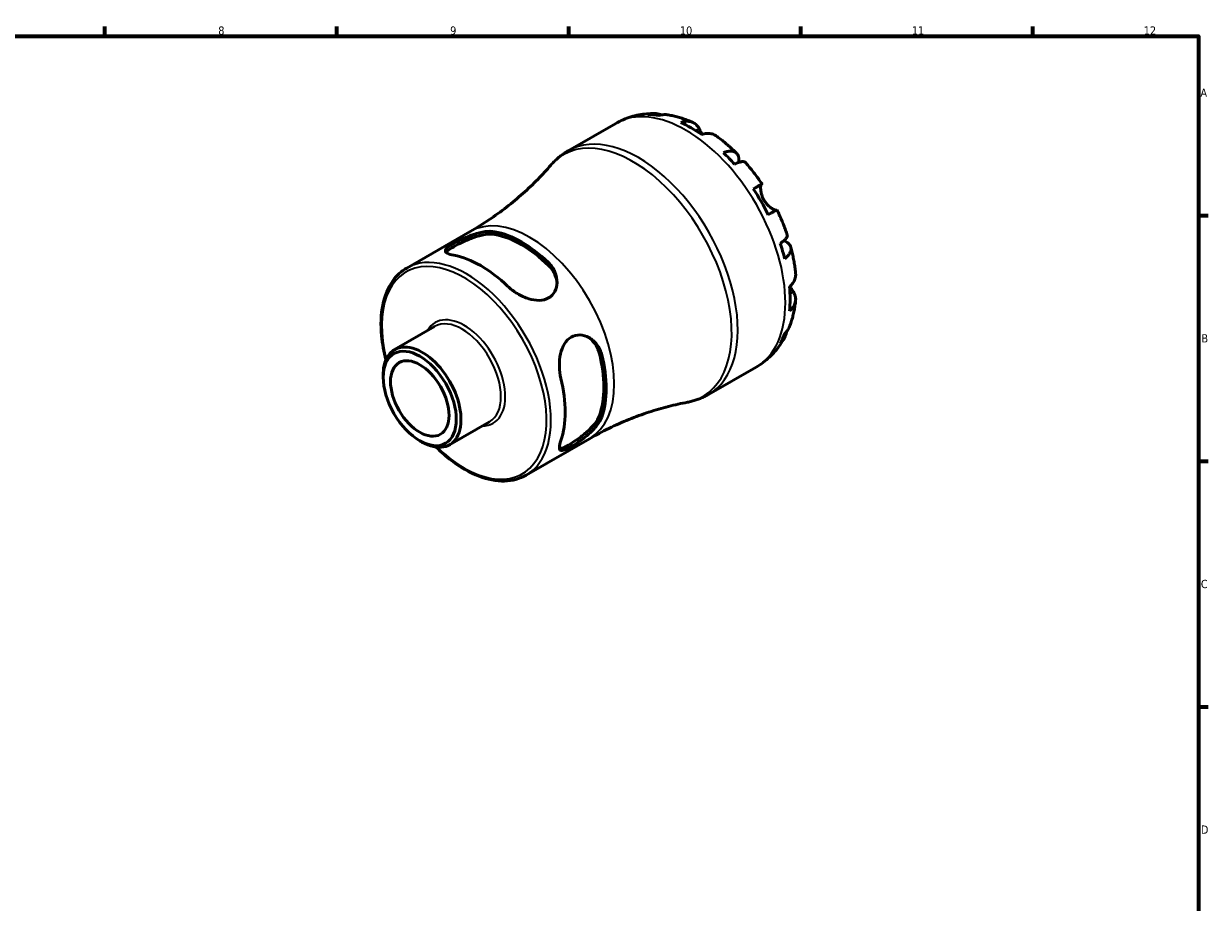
# Model space of a CAD drawing. Header units: millimetres. Extents: x 0 to 905, y 0 to 594.
# Tile 5 of 5: x 466 to 824, y 312 to 578. Entities that reach past the tile are written whole.
import ezdxf

# ---------------------------------------------------------------- set-up
doc = ezdxf.new("R2010")
doc.units = ezdxf.units.MM
for name, color, linetype, lineweight in [('Border (ISO)', 7, 'Continuous', 70), ('Visible (ISO)', 7, 'Continuous', 50), ('Visible Narrow (ISO)', 7, 'Continuous', 35)]:
    doc.layers.add(name, color=color, linetype=linetype, lineweight=lineweight)
doc.styles.add('Note Text (ISO)', font='tahoma.ttf')

# ---------------------------------------------------------------- blocks, each defined once
blk = doc.blocks.new('Borders Default Border')
at = {"layer": 'Border (ISO)'}
for p, q in [((490.58, 574), (490.58, 576.9)), ((560.67, 574), (560.67, 576.9)), ((630.75, 574), (630.75, 576.9)), ((700.83, 574), (700.83, 576.9)), ((770.92, 574), (770.92, 576.9)), ((821, 519.75), (823.9, 519.75)), ((821, 445.5), (823.9, 445.5)), ((821, 371.25), (823.9, 371.25))]:
    blk.add_line(p, q, dxfattribs=at)
at = {"layer": 'Border (ISO)', "flags": 128}
blk.add_lwpolyline([(20, 20), (20, 574), (821, 574), (821, 20), (20, 20)], dxfattribs=at)
at = {"layer": 'Border (ISO)', "color": 232, "true_color": 0xca0064, "char_height": 2.5, "attachment_point": 7, "style": 'Note Text (ISO)'}
for s, insert in [('8', (524.81, 574.34)), ('9', (594.88, 574.35)), ('10', (664.29, 574.35)), ('11', (734.37, 574.4)), ('12', (804.46, 574.4)), ('A', (821.59, 555.62)), ('B', (821.89, 481.37)), ('C', (821.73, 407.08)), ('D', (821.73, 332.88))]:
    blk.add_mtext(s, dxfattribs=dict(at, insert=insert))

msp = doc.modelspace()

# ---------------------------------------------------------------- linework, layer by layer
at = {"layer": 'Visible (ISO)'}
for p, q in [((630.55, 539.32), (644.924, 547.598)), ((581.761, 503.868), (600.906, 514.893)), ((578.109, 479.262), (590.184, 486.216)), ((672.968, 465.661), (687.342, 473.938)), ((574.649, 470.813), (574.649, 471.625)), ((594.701, 450.449), (606.777, 457.403)), ((585.657, 451.698), (586.359, 451.29)), ((617.816, 441.257), (636.961, 452.282))]:
    msp.add_line(p, q, dxfattribs=at)
for centre, major_axis, start_param, end_param in [((667.724, 511.684), (-21.095, 36.633), 5.8322823, 5.9525576), ((667.724, 511.684), (-21.095, 36.633), 5.3930671, 5.6063746), ((667.724, 511.684), (-21.095, 36.633), 5.0468841, 5.1671594), ((667.724, 511.684), (-21.095, 36.633), 4.6076689, 4.8209764), ((616.494, 482.183), (18.028, -31.305), 2.0341513, 2.6821051), ((616.494, 482.183), (17.529, -30.439), 2.0245753, 2.6916811), ((667.724, 511.684), (-21.095, 36.633), 4.2614859, 4.3817613), ((604.12, 475.057), (-18.028, 31.305), 5.1757439, 5.8236978), ((667.724, 511.684), (-21.095, 36.633), 3.8222708, 4.0355783), ((667.724, 511.684), (21.095, -36.633), 0.3344951, 0.4547705), ((586.405, 464.855), (8.296, -14.407), 5.4958534, 10.2121098), ((616.494, 482.183), (17.529, -30.439), 0.453779, 1.1208847), ((616.494, 482.183), (18.028, -31.305), 0.4633549, 1.1113088), ((604.12, 475.057), (-18.028, 31.305), 3.6049476, 4.2529014)]:
    msp.add_ellipse(centre, major_axis=major_axis, ratio=0.5780931, start_param=start_param, end_param=end_param, dxfattribs=at)
for major_axis in [(7.798, -13.542), (6.238, -10.832)]:
    msp.add_ellipse((585.699, 464.449), major_axis=major_axis, ratio=0.5780931, dxfattribs=at)
for points, knots in [([(644.924, 547.598), (645.644, 548.012), (646.388, 548.385), (647.91, 549.043), (648.688, 549.328), (650.263, 549.807), (651.061, 550.002), (652.663, 550.304), (653.467, 550.411), (655.073, 550.544), (655.874, 550.569), (656.67, 550.557)], [5.49972085, 5.49972085, 5.49972085, 5.49972085, 5.56615501, 5.56615501, 5.63258916, 5.63258916, 5.69902332, 5.69902332, 5.76545747, 5.76545747, 5.83189163, 5.83189163, 5.83189163, 5.83189163]), ([(654.646, 550.292), (655.209, 550.451), (655.787, 550.535), (656.87, 550.572), (657.474, 550.524), (658.341, 550.338), (658.611, 550.264), (658.874, 550.176)], [0.21343366, 0.21343366, 0.21343366, 0.21343366, 0.41600999, 0.41600999, 0.62434849, 0.62434849, 0.71922, 0.71922, 0.71922, 0.71922]), ([(660.778, 550.166), (660.356, 550.238), (659.928, 550.262), (659.039, 550.22), (658.501, 550.132), (657.965, 549.97)], [6.10244735, 6.10244735, 6.10244735, 6.10244735, 6.26990562, 6.26990562, 6.47248196, 6.47248196, 6.47248196, 6.47248196]), ([(660.778, 550.166), (661.293, 550.077), (661.804, 549.974), (662.818, 549.741), (663.321, 549.612), (664.318, 549.327), (664.813, 549.173), (665.793, 548.841), (666.279, 548.663), (667.243, 548.286), (667.721, 548.086), (668.194, 547.876)], [5.94784428, 5.94784428, 5.94784428, 5.94784428, 5.99219972, 5.99219972, 6.03655517, 6.03655517, 6.08091061, 6.08091061, 6.12526605, 6.12526605, 6.16962149, 6.16962149, 6.16962149, 6.16962149]), ([(664.542, 547.88), (665.051, 548.052), (665.548, 548.157), (666.441, 548.242), (666.918, 548.227), (667.808, 548.049), (668.221, 547.887), (668.916, 547.481), (669.261, 547.199), (669.787, 546.588), (669.986, 546.288), (670.151, 545.974)], [0.21343841, 0.21343841, 0.21343841, 0.21343841, 0.41559978, 0.41559978, 0.62400044, 0.62400044, 0.8324011, 0.8324011, 1.04178819, 1.04178819, 1.20124236, 1.20124236, 1.20124236, 1.20124236]), ([(670.151, 545.974), (670.22, 545.843), (670.295, 545.701), (670.457, 545.401), (670.544, 545.242), (670.753, 544.867), (670.878, 544.647), (671.041, 544.371), (671.069, 544.324), (671.097, 544.277)], [-0.72877811, -0.72877811, -0.72877811, -0.72877811, -0.65864576, -0.65864576, -0.58948737, -0.58948737, -0.50282865, -0.50282865, -0.48506763, -0.48506763, -0.48506763, -0.48506763]), ([(675.214, 543.837), (675.12, 543.903), (675.026, 543.964), (674.585, 544.222), (674.172, 544.384), (673.282, 544.562), (672.805, 544.577), (671.912, 544.492), (671.415, 544.387), (670.906, 544.215)], [5.814227, 5.814227, 5.814227, 5.814227, 5.87111315, 5.87111315, 6.07951382, 6.07951382, 6.28791448, 6.28791448, 6.49007585, 6.49007585, 6.49007585, 6.49007585]), ([(675.214, 543.837), (675.65, 543.527), (676.082, 543.209), (676.936, 542.556), (677.359, 542.222), (678.196, 541.537), (678.61, 541.187), (679.43, 540.472), (679.835, 540.107), (680.636, 539.363), (681.032, 538.984), (681.424, 538.598)], [0.11624927, 0.11624927, 0.11624927, 0.11624927, 0.1612114, 0.1612114, 0.20617354, 0.20617354, 0.25113567, 0.25113567, 0.2960978, 0.2960978, 0.34105993, 0.34105993, 0.34105993, 0.34105993]), ([(625.314, 534.975), (625.61, 535.318), (625.917, 535.652), (626.554, 536.301), (626.884, 536.615), (627.564, 537.221), (627.915, 537.513), (628.636, 538.073), (629.007, 538.34), (629.765, 538.85), (630.154, 539.092), (630.55, 539.32)], [5.30007342, 5.30007342, 5.30007342, 5.30007342, 5.34000291, 5.34000291, 5.37993239, 5.37993239, 5.41986188, 5.41986188, 5.45979137, 5.45979137, 5.49972085, 5.49972085, 5.49972085, 5.49972085]), ([(677.482, 538.731), (677.966, 538.923), (678.425, 539.056), (679.227, 539.21), (679.641, 539.24), (680.381, 539.171), (680.708, 539.072), (681.228, 538.794), (681.47, 538.588), (681.842, 538.059), (681.972, 537.737), (682.12, 537.065), (682.152, 536.653), (682.116, 536.059), (682.102, 535.917), (682.083, 535.772)], [0.2134337, 0.2134337, 0.2134337, 0.2134337, 0.41601, 0.41601, 0.6243485, 0.6243485, 0.832687, 0.832687, 1.0415719, 1.0415719, 1.2504568, 1.2504568, 1.4601279, 1.4601279, 1.5239813, 1.5239813, 1.5239813, 1.5239813]), ([(625.314, 534.975), (624.074, 533.537), (622.747, 532.092), (619.927, 529.221), (618.432, 527.795), (615.288, 524.993), (613.638, 523.619), (610.202, 520.952), (608.416, 519.66), (604.735, 517.187), (602.84, 516.006), (600.906, 514.893)], [5.30007342, 5.30007342, 5.30007342, 5.30007342, 5.34000291, 5.34000291, 5.37993239, 5.37993239, 5.41986188, 5.41986188, 5.45979137, 5.45979137, 5.49972085, 5.49972085, 5.49972085, 5.49972085]), ([(684.033, 535.846), (683.958, 535.93), (683.853, 535.988), (683.558, 536.066), (683.32, 536.071), (682.733, 535.978), (682.383, 535.88), (681.677, 535.626), (681.259, 535.45), (680.802, 535.23)], [5.70165265, 5.70165265, 5.70165265, 5.70165265, 5.85322864, 5.85322864, 6.06156713, 6.06156713, 6.26990562, 6.26990562, 6.47248196, 6.47248196, 6.47248196, 6.47248196]), ([(684.034, 535.847), (684.398, 535.436), (684.758, 535.02), (685.467, 534.175), (685.817, 533.747), (686.506, 532.881), (686.845, 532.443), (687.513, 531.556), (687.841, 531.107), (688.487, 530.2), (688.804, 529.742), (689.116, 529.28)], [0.44390917, 0.44390917, 0.44390917, 0.44390917, 0.48833164, 0.48833164, 0.5327541, 0.5327541, 0.57717656, 0.57717656, 0.62159902, 0.62159902, 0.66602149, 0.66602149, 0.66602149, 0.66602149]), ([(686.49, 527.777), (686.925, 528.028), (687.311, 528.249), (687.942, 528.612), (688.241, 528.783), (688.709, 529.051), (688.878, 529.147), (689.079, 529.261), (689.131, 529.289), (689.098, 529.267), (689.044, 529.235), (688.958, 529.185)], [0.21343841, 0.21343841, 0.21343841, 0.21343841, 0.41559978, 0.41559978, 0.62400044, 0.62400044, 0.8324011, 0.8324011, 1.04178819, 1.04178819, 1.20124236, 1.20124236, 1.20124236, 1.20124236]), ([(688.958, 529.185), (688.937, 529.172), (688.916, 529.154), (688.851, 529.075), (688.811, 528.991), (688.743, 528.757), (688.716, 528.603), (688.678, 528.155), (688.68, 527.834), (688.761, 527.026), (688.856, 526.529), (689.181, 525.477), (689.415, 524.932), (689.713, 524.416)], [-0.72474413, -0.72474413, -0.72474413, -0.72474413, -0.68292689, -0.68292689, -0.58946764, -0.58946764, -0.49014387, -0.49014387, -0.34933517, -0.34933517, -0.17856496, -0.17856496, 0, 0, 0, 0]), ([(689.713, 524.416), (689.883, 524.121), (690.073, 523.838), (690.494, 523.288), (690.727, 523.026), (691.286, 522.47), (691.612, 522.201), (692.214, 521.78), (692.484, 521.627), (692.877, 521.451), (693.016, 521.403), (693.244, 521.354), (693.333, 521.351), (693.402, 521.368), (693.405, 521.369), (693.409, 521.37)], [0, 0, 0, 0, 0.10230486, 0.10230486, 0.2116531, 0.2116531, 0.35868741, 0.35868741, 0.49861539, 0.49861539, 0.59613895, 0.59613895, 0.69034298, 0.69034298, 0.69546075, 0.69546075, 0.69546075, 0.69546075]), ([(693.616, 521.485), (693.615, 521.486), (693.565, 521.458), (693.378, 521.352), (693.209, 521.256), (692.741, 520.989), (692.442, 520.817), (691.811, 520.455), (691.425, 520.233), (690.99, 519.983)], [5.6921627, 5.6921627, 5.6921627, 5.6921627, 5.87111315, 5.87111315, 6.07951382, 6.07951382, 6.28791448, 6.28791448, 6.49007585, 6.49007585, 6.49007585, 6.49007585]), ([(693.616, 521.485), (693.861, 520.984), (694.099, 520.48), (694.562, 519.467), (694.786, 518.958), (695.221, 517.936), (695.431, 517.423), (695.837, 516.393), (696.033, 515.876), (696.409, 514.839), (696.59, 514.319), (696.764, 513.798)], [0.90478121, 0.90478121, 0.90478121, 0.90478121, 0.94920516, 0.94920516, 0.9936291, 0.9936291, 1.03805305, 1.03805305, 1.082477, 1.082477, 1.12690095, 1.12690095, 1.12690095, 1.12690095]), ([(595.988, 507.737), (595.176, 507.889), (594.494, 508.088), (593.61, 508.548), (593.405, 508.81), (593.447, 509.361), (593.663, 509.681), (594.54, 510.434), (595.204, 510.871), (596.772, 511.775), (597.752, 512.283), (599.851, 513.244), (600.972, 513.694), (603.131, 514.412), (604.323, 514.717), (606.532, 515.02), (607.55, 515.015), (608.362, 514.863)], [1.3366091, 1.3366091, 1.3366091, 1.3366091, 1.7000206, 1.7000206, 2.0634322, 2.0634322, 2.3961336, 2.3961336, 2.728835, 2.728835, 3.0615363, 3.0615363, 3.3942377, 3.3942377, 3.7576493, 3.7576493, 4.1210608, 4.1210608, 4.1210608, 4.1210608]), ([(593.635, 508.609), (593.745, 508.753), (593.9, 508.909), (594.54, 509.445), (595.203, 509.877), (596.773, 510.781), (597.752, 511.295), (599.848, 512.273), (600.965, 512.734), (603.121, 513.479), (604.314, 513.8), (606.527, 514.134), (607.548, 514.142), (608.362, 513.999)], [2.2484173, 2.2484173, 2.2484173, 2.2484173, 2.4022266, 2.4022266, 2.7352547, 2.7352547, 3.0682827, 3.0682827, 3.4013108, 3.4013108, 3.7670496, 3.7670496, 4.1327884, 4.1327884, 4.1327884, 4.1327884]), ([(694.602, 511.326), (695.022, 511.611), (695.385, 511.883), (695.96, 512.365), (696.221, 512.616), (696.597, 513.075), (696.713, 513.282), (696.795, 513.573), (696.798, 513.692), (696.763, 513.798)], [0.21343366, 0.21343366, 0.21343366, 0.21343366, 0.41600999, 0.41600999, 0.62434849, 0.62434849, 0.83268698, 0.83268698, 0.98494747, 0.98494747, 0.98494747, 0.98494747]), ([(695.696, 512.144), (695.844, 512.083), (695.987, 512.019), (696.529, 511.75), (696.869, 511.519), (697.375, 511.057), (697.588, 510.785), (697.858, 510.203), (697.914, 509.893), (697.894, 509.306), (697.815, 508.976), (697.502, 508.303), (697.268, 507.962), (696.732, 507.347), (696.386, 507.018), (695.977, 506.696)], [5.1559849, 5.1559849, 5.1559849, 5.1559849, 5.2257877, 5.2257877, 5.4354588, 5.4354588, 5.6443437, 5.6443437, 5.8532286, 5.8532286, 6.0615671, 6.0615671, 6.2699056, 6.2699056, 6.472482, 6.472482, 6.472482, 6.472482]), ([(697.843, 510.162), (697.981, 509.63), (698.112, 509.097), (698.356, 508.031), (698.47, 507.497), (698.68, 506.43), (698.776, 505.896), (698.951, 504.829), (699.03, 504.295), (699.169, 503.228), (699.229, 502.695), (699.28, 502.162)], [1.22971803, 1.22971803, 1.22971803, 1.22971803, 1.27467611, 1.27467611, 1.31963419, 1.31963419, 1.36459227, 1.36459227, 1.40955035, 1.40955035, 1.45450843, 1.45450843, 1.45450843, 1.45450843]), ([(624.626, 505.497), (625.438, 504.715), (626.119, 503.741), (627.004, 501.656), (627.209, 500.546), (627.167, 498.609), (626.951, 497.639), (626.073, 495.974), (625.41, 495.283), (624.626, 494.832), (623.841, 494.38), (622.862, 494.124), (620.762, 494.075), (619.642, 494.276), (617.482, 494.945), (616.29, 495.487), (614.081, 496.809), (613.063, 497.589), (612.251, 498.371)], [-1.3922259, -1.3922259, -1.3922259, -1.3922259, -1.0288143, -1.0288143, -0.6654027, -0.6654027, -0.3327014, -0.3327014, 0, 0, 0, 0.3327014, 0.3327014, 0.6654027, 0.6654027, 1.0288143, 1.0288143, 1.3922259, 1.3922259, 1.3922259, 1.3922259]), ([(575.461, 476.12), (574.815, 478.579), (574.373, 481.008), (573.826, 486.698), (573.949, 489.865), (575.098, 495.516), (576.12, 498.004), (578.714, 501.625), (580.131, 502.929), (581.761, 503.868)], [4.3685168, 4.3685168, 4.3685168, 4.3685168, 4.5953865, 4.5953865, 4.9196732, 4.9196732, 5.2426286, 5.2426286, 5.4997209, 5.4997209, 5.4997209, 5.4997209]), ([(624.626, 504.634), (625.44, 503.838), (626.122, 502.85), (626.915, 500.95), (627.116, 500.066), (627.172, 499.224)], [-1.39753372, -1.39753372, -1.39753372, -1.39753372, -1.03179495, -1.03179495, -0.74113236, -0.74113236, -0.74113236, -0.74113236]), ([(697.445, 498.248), (697.85, 498.601), (698.19, 498.977), (698.712, 499.706), (698.938, 500.125), (699.231, 500.981), (699.298, 501.418), (699.296, 501.93), (699.291, 502.045), (699.279, 502.162)], [0.21343841, 0.21343841, 0.21343841, 0.21343841, 0.41559978, 0.41559978, 0.62400044, 0.62400044, 0.8324011, 0.8324011, 0.89094993, 0.89094993, 0.89094993, 0.89094993]), ([(697.596, 498.382), (697.691, 498.209), (697.787, 498.041), (698.01, 497.658), (698.135, 497.45), (698.376, 497.054), (698.491, 496.87), (698.602, 496.695), (698.607, 496.687), (698.612, 496.678)], [-2.64714665, -2.64714665, -2.64714665, -2.64714665, -2.58338701, -2.58338701, -2.49547573, -2.49547573, -2.40310236, -2.40310236, -2.39831682, -2.39831682, -2.39831682, -2.39831682]), ([(698.612, 496.678), (698.801, 496.379), (698.961, 496.057), (699.225, 495.3), (699.295, 494.862), (699.298, 494.06), (699.231, 493.623), (698.938, 492.767), (698.712, 492.348), (698.19, 491.619), (697.85, 491.243), (697.445, 490.89)], [5.50227189, 5.50227189, 5.50227189, 5.50227189, 5.66172607, 5.66172607, 5.87111315, 5.87111315, 6.07951382, 6.07951382, 6.28791448, 6.28791448, 6.49007585, 6.49007585, 6.49007585, 6.49007585]), ([(699.276, 494.058), (699.222, 493.543), (699.157, 493.029), (699.004, 492.006), (698.916, 491.496), (698.715, 490.48), (698.603, 489.974), (698.352, 488.968), (698.214, 488.468), (697.911, 487.473), (697.746, 486.978), (697.567, 486.488)], [1.68441091, 1.68441091, 1.68441091, 1.68441091, 1.7287646, 1.7287646, 1.77311828, 1.77311828, 1.81747196, 1.81747196, 1.86182565, 1.86182565, 1.90617933, 1.90617933, 1.90617933, 1.90617933]), ([(628.335, 470.514), (628.062, 471.61), (627.895, 472.882), (627.855, 475.457), (627.982, 476.759), (628.483, 478.963), (628.87, 480.032), (629.964, 481.823), (630.676, 482.542), (632.245, 483.445), (633.175, 483.672), (635.058, 483.596), (636.008, 483.296), (637.708, 482.361), (638.568, 481.626), (639.933, 479.814), (640.437, 478.736), (640.709, 477.64)], [1.3366091, 1.3366091, 1.3366091, 1.3366091, 1.7000206, 1.7000206, 2.0634322, 2.0634322, 2.3961336, 2.3961336, 2.728835, 2.728835, 3.0615363, 3.0615363, 3.3942377, 3.3942377, 3.7576493, 3.7576493, 4.1210608, 4.1210608, 4.1210608, 4.1210608]), ([(696.63, 484.835), (696.572, 484.551), (696.499, 484.267), (696.221, 483.412), (695.96, 482.866), (695.385, 481.949), (695.022, 481.492), (694.602, 481.085)], [5.96209639, 5.96209639, 5.96209639, 5.96209639, 6.06156713, 6.06156713, 6.26990562, 6.26990562, 6.47248196, 6.47248196, 6.47248196, 6.47248196]), ([(695.977, 484.131), (696.386, 484.513), (696.732, 484.933), (697.219, 485.688), (697.417, 486.078), (697.567, 486.488)], [0.21343366, 0.21343366, 0.21343366, 0.21343366, 0.41600999, 0.41600999, 0.58712471, 0.58712471, 0.58712471, 0.58712471]), ([(636.531, 482.998), (637.239, 482.526), (637.91, 481.905), (639.164, 480.261), (639.68, 479.174), (639.962, 478.07)], [3.47442762, 3.47442762, 3.47442762, 3.47442762, 3.76705264, 3.76705264, 4.13279141, 4.13279141, 4.13279141, 4.13279141]), ([(695.865, 482.735), (695.476, 482.03), (695.051, 481.34), (694.126, 479.999), (693.627, 479.348), (692.554, 478.096), (691.981, 477.495), (690.764, 476.357), (690.121, 475.819), (688.774, 474.82), (688.07, 474.358), (687.342, 473.938)], [2.02205028, 2.02205028, 2.02205028, 2.02205028, 2.08926586, 2.08926586, 2.15648145, 2.15648145, 2.22369703, 2.22369703, 2.29091262, 2.29091262, 2.3581282, 2.3581282, 2.3581282, 2.3581282]), ([(672.968, 465.661), (672.572, 465.432), (672.167, 465.218), (671.346, 464.817), (670.928, 464.631), (670.082, 464.289), (669.653, 464.132), (668.787, 463.848), (668.35, 463.72), (667.47, 463.495), (667.027, 463.397), (666.581, 463.313)], [2.3581282, 2.3581282, 2.3581282, 2.3581282, 2.39805768, 2.39805768, 2.43798717, 2.43798717, 2.47791666, 2.47791666, 2.51784614, 2.51784614, 2.55777563, 2.55777563, 2.55777563, 2.55777563]), ([(636.961, 452.282), (638.895, 453.396), (640.867, 454.442), (644.854, 456.385), (646.867, 457.281), (650.898, 458.914), (652.916, 459.651), (656.917, 460.965), (658.901, 461.542), (662.8, 462.54), (664.715, 462.962), (666.581, 463.313)], [2.3581282, 2.3581282, 2.3581282, 2.3581282, 2.39805768, 2.39805768, 2.43798717, 2.43798717, 2.47791666, 2.47791666, 2.51784614, 2.51784614, 2.55777563, 2.55777563, 2.55777563, 2.55777563]), ([(640.709, 458.836), (640.437, 458.054), (639.933, 457.168), (638.568, 455.403), (637.708, 454.522), (636.008, 453.01), (635.058, 452.264), (633.175, 450.927), (632.245, 450.334), (631.46, 449.883), (630.676, 449.431), (629.964, 449.078), (628.87, 448.7), (628.483, 448.676), (627.982, 448.921), (627.855, 449.234), (627.895, 450.236), (628.062, 450.928), (628.335, 451.71)], [-1.3922259, -1.3922259, -1.3922259, -1.3922259, -1.0288143, -1.0288143, -0.6654027, -0.6654027, -0.3327014, -0.3327014, 0, 0, 0, 0.3327014, 0.3327014, 0.6654027, 0.6654027, 1.0288143, 1.0288143, 1.3922259, 1.3922259, 1.3922259, 1.3922259]), ([(639.962, 459.266), (639.68, 458.487), (639.164, 457.606), (637.771, 455.852), (636.896, 454.978), (635.174, 453.481), (634.217, 452.745), (632.321, 451.42), (631.386, 450.83), (630.601, 450.378), (629.816, 449.926), (629.109, 449.57), (628.321, 449.287), (628.106, 449.232), (627.925, 449.211)], [-1.3975337, -1.3975337, -1.3975337, -1.3975337, -1.0317949, -1.0317949, -0.6660562, -0.6660562, -0.3330281, -0.3330281, 0, 0, 0, 0.3330281, 0.3330281, 0.4878827, 0.4878827, 0.4878827, 0.4878827]), ([(617.816, 441.257), (615.884, 440.145), (613.659, 439.551), (608.819, 439.433), (606.193, 439.94), (600.78, 442.021), (597.989, 443.624), (593.702, 446.889), (592.151, 448.247), (590.654, 449.736)], [2.3581282, 2.3581282, 2.3581282, 2.3581282, 2.6627949, 2.6627949, 2.9774385, 2.9774385, 3.3008841, 3.3008841, 3.4893323, 3.4893323, 3.4893323, 3.4893323])]:
    msp.add_open_spline(points, degree=3, knots=knots, dxfattribs=at)
at = {"layer": 'Visible Narrow (ISO)'}
for p, q in [((670.151, 545.974), (669.138, 545.391)), ((688.958, 529.185), (686.497, 527.767)), ((608.362, 513.999), (608.362, 514.863)), ((624.626, 505.497), (624.626, 504.634)), ((698.612, 496.678), (697.583, 496.085)), ((639.962, 478.07), (640.709, 477.64)), ((640.709, 458.836), (639.962, 459.266))]:
    msp.add_line(p, q, dxfattribs=at)
for centre, major_axis, start_param, end_param in [((666.133, 510.768), (-21.209, 36.83), 3.1415927, 6.2831853), ((651.759, 502.49), (21.209, -36.83), 0, 3.1415927), ((650.139, 501.557), (-21.052, 36.557), 2.9419452, 6.4828327), ((618.933, 483.588), (-18.028, 31.305), 3.1415927, 6.2831853), ((599.789, 472.563), (18.028, -31.305), 0, 3.1415927), ((599.134, 472.186), (-17.566, 30.504), 2.0239316, 7.4008463), ((599.134, 472.186), (8.758, -15.208), 5.9570636, 9.7508997), ((598.48, 471.809), (-8.296, 14.407), 3.1415927, 6.2831853)]:
    msp.add_ellipse(centre, major_axis=major_axis, ratio=0.5780931, start_param=start_param, end_param=end_param, dxfattribs=at)

# ---------------------------------------------------------------- block references
msp.add_blockref('Borders Default Border', (0, 0))

doc.saveas('drawing.dxf')
